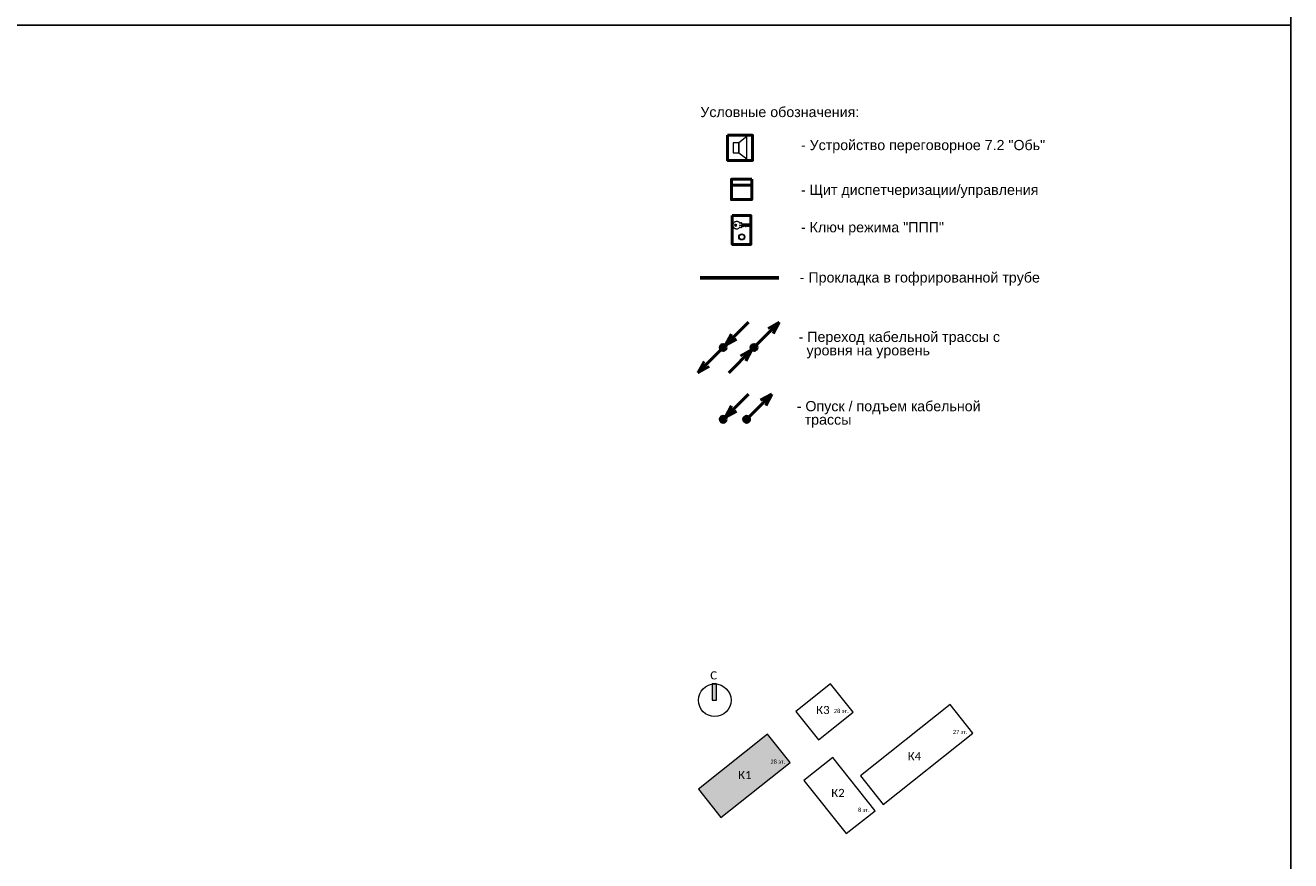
# Model space of a CAD drawing. Header units: millimetres. Extents: x -277772 to 277599, y -59564 to 282085.
# Tile 31 of 190: x -224133 to -193078, y 75968 to 96468. Entities that reach past the tile are written whole.
import ezdxf
from ezdxf.enums import TextEntityAlignment as Align

# ---------------------------------------------------------------- set-up
doc = ezdxf.new("R2010")
doc.units = ezdxf.units.MM
doc.set_wipeout_variables(frame=1)
doc.layers.add('EI_HATCH_GALV', color=7, linetype='Continuous')
doc.layers.add('UNPLOTTED', color=2, linetype='Continuous', plot=False)
for name, color, linetype, lineweight in [('КИП_выноска', 6, 'Continuous', 25), ('КИП_прибор', 140, 'Continuous', 50), ('КИП_трасса', 3, 'Continuous', 60), ('Типовые аннотации', 7, 'Continuous', 18)]:
    doc.layers.add(name, color=color, linetype=linetype, lineweight=lineweight)
doc.styles.add('Calibri Light', font='calibril.ttf', dxfattribs={"height": 2})
doc.styles.add('Calibri Light_1', font='calibril.ttf', dxfattribs={"height": 1})
doc.styles.add('CP.Text', font='arial.ttf')
doc.linetypes.add('в трубе открыто', pattern='A,10,[133,ltypeshp.shx,S=0.75,R=0,X=-5,Y=2.5],-2.5,[130,ltypeshp.shx,S=2.5,R=-45,X=0,Y=0],-2.5', length=15)

# ---------------------------------------------------------------- blocks, each defined once
blk = doc.blocks.new('*U4')
at = {"color": 0}
blk.add_lwpolyline([(0, 410), (0, 0), (-569, 0), (-569, 410)], close=True, dxfattribs=at)
blk = doc.blocks.new('Bag_K01')
at = {"layer": 'EI_HATCH_GALV', "ltscale": 100}
h = blk.add_hatch(dxfattribs=at)
h.set_pattern_fill('ANGLE', color=256)
h.set_pattern_definition([(0, (219205.2806, 21694.9894), (0, 6.985), [5.08, -1.905]), (90, (219205.2806, 21694.9894), (-6.985, 4e-16), [5.08, -1.905])])
h.paths.add_polyline_path([(-554, 696), (0, 0), (1694, 1349), (1139, 2045)])
h.paths.add_polyline_path([(1501, 1253), (1589, 1253), (1589, 1495), (1501, 1495)], flags=24)
h.paths.add_polyline_path([(1375, 1253), (1556, 1253), (1556, 1495), (1375, 1495)], flags=24)
h.paths.add_polyline_path([(1179, 1253), (1389, 1253), (1389, 1495), (1179, 1495)], flags=24)
h.paths.add_polyline_path([(512, 809), (772, 809), (772, 1294), (512, 1294)], flags=24)
h.paths.add_polyline_path([(340, 809), (608, 809), (608, 1294), (340, 1294)], flags=24)
at = {"layer": 'Типовые аннотации', "lineweight": 9}
blk.add_hatch(color=256, dxfattribs=at).paths.add_polyline_path([(-114, 2878), (-214, 2878), (-214, 3278), (-114, 3278)])
at = {"layer": 'Типовые аннотации'}
for p, q in [((-114, 3278), (-214, 3278)), ((-214, 3278), (-214, 2878)), ((-114, 2878), (-114, 3278)), ((-214, 2878), (-114, 2878)), ((1139, 2045), (-554, 696)), ((1694, 1349), (1139, 2045)), ((0, 0), (1694, 1349)), ((-554, 696), (0, 0))]:
    blk.add_line(p, q, dxfattribs=at)
at = {"layer": 'Типовые аннотации', "lineweight": 9}
for p, q in [((2688, 3278), (1840, 2602)), ((3243, 2582), (2688, 3278)), ((1840, 2602), (2394, 1906)), ((2394, 1906), (3243, 2582)), ((5623, 2771), (3425, 1020)), ((6178, 2074), (5623, 2771)), ((1139, 2045), (-554, 696)), ((1694, 1349), (1139, 2045)), ((3979, 324), (6178, 2074)), ((0, 0), (1694, 1349)), ((2742, 1477), (2034, 913)), ((3784, 168), (2742, 1477)), ((3425, 1020), (3979, 324)), ((-554, 696), (0, 0)), ((2034, 913), (3076, -395)), ((3076, -395), (3784, 168))]:
    blk.add_line(p, q, dxfattribs=at)
at = {"layer": 'Типовые аннотации'}
blk.add_circle((-154, 2878), 400, dxfattribs=at)
at = {"layer": 'Типовые аннотации', "lineweight": 9, "attachment_point": 1}
for s, insert, char_height, width, style in [('\\fCalibri Light|b0|i0|c204|p34|;C', (-263, 3589), 200, 208.44, 'Calibri Light'), ('\\fCalibri Light|b0|i0|c204|p34|;К', (2335, 2739), 200, 208.44, 'Calibri Light'), ('\\fCalibri Light|b0|i0|c204|p34|;3', (2507, 2739), 200, 192.41, 'Calibri Light'), ('28 ', (2770, 2665), 100, 232.49, 'Calibri Light_1'), ('эт', (2962, 2665), 100, 160.34, 'Calibri Light_1'), ('\\fCalibri Light|b0|i0|c204|p34|;.', (3094, 2665), 100, 48.1, 'Calibri Light_1'), ('27 ', (5689, 2152), 100, 232.49, 'Calibri Light_1'), ('эт', (5880, 2152), 100, 160.34, 'Calibri Light_1'), ('\\fCalibri Light|b0|i0|c204|p34|;.', (6013, 2152), 100, 48.1, 'Calibri Light_1'), ('\\fCalibri Light|b0|i0|c204|p34|;К', (4582, 1605), 200, 208.44, 'Calibri Light'), ('\\fCalibri Light|b0|i0|c204|p34|;4', (4754, 1605), 200, 192.41, 'Calibri Light'), ('28 ', (1214, 1420), 100, 232.49, 'Calibri Light_1'), ('28 ', (1214, 1420), 100, 232.49, 'Calibri Light_1'), ('эт', (1406, 1420), 100, 160.34, 'Calibri Light_1'), ('эт', (1406, 1420), 100, 160.34, 'Calibri Light_1'), ('\\fCalibri Light|b0|i0|c204|p34|;.', (1538, 1420), 100, 48.1, 'Calibri Light_1'), ('\\fCalibri Light|b0|i0|c204|p34|;.', (1538, 1420), 100, 48.1, 'Calibri Light_1'), ('\\fCalibri Light|b0|i0|c204|p34|;К', (419, 1144), 200, 208.44, 'Calibri Light'), ('\\fCalibri Light|b0|i0|c204|p34|;К', (419, 1144), 200, 208.44, 'Calibri Light'), ('\\fCalibri Light|b0|i0|c204|p34|;1', (591, 1144), 200, 192.41, 'Calibri Light'), ('\\fCalibri Light|b0|i0|c204|p34|;1', (591, 1144), 200, 192.41, 'Calibri Light'), ('\\fCalibri Light|b0|i0|c204|p34|;К', (2706, 703), 200, 208.44, 'Calibri Light'), ('\\fCalibri Light|b0|i0|c204|p34|;2', (2878, 703), 200, 192.41, 'Calibri Light'), ('8 ', (3364, 238), 100, 136.29, 'Calibri Light_1'), ('эт', (3476, 238), 100, 160.34, 'Calibri Light_1'), ('\\fCalibri Light|b0|i0|c204|p34|;.', (3608, 238), 100, 48.1, 'Calibri Light_1')]:
    blk.add_mtext(s, dxfattribs=dict(at, insert=insert, char_height=char_height, width=width, style=style))
blk = doc.blocks.new('A$C449d8904')
blk.add_lwpolyline([(0, 309), (0, 0), (307, 0), (307, 309)], close=True)
at = {"lineweight": 18}
for points in [[(70, 216), (70, 91), (140, 91), (140, 216)], [(237, 17), (237, 292), (140, 216), (140, 91)]]:
    blk.add_lwpolyline(points, close=True, dxfattribs=at)
blk = doc.blocks.new('*U13')
at = {"lineweight": 50}
h = blk.add_hatch(color=256, dxfattribs=at)
h.dxf.hatch_style = 1
edge = h.paths.add_edge_path()
edge.add_arc((0, 0), 0.75, 45, 405)
for q in [(6.19, 6.19), (2.02, 3.29), (3.29, 2.02)]:
    blk.add_line((0.53, 0.53), q, dxfattribs=at)
blk.add_circle((0, 0), 0.75, dxfattribs=at)
blk = doc.blocks.new('*U35')
at = {"lineweight": 50}
h = blk.add_hatch(color=256, dxfattribs=at)
h.dxf.hatch_style = 1
edge = h.paths.add_edge_path()
edge.add_arc((0, 0), 0.75, 45, 405)
for p, q in [((0.53, 0.53), (6.19, 6.19)), ((6.19, 6.19), (3.43, 4.7)), ((6.19, 6.19), (4.7, 3.43))]:
    blk.add_line(p, q, dxfattribs=at)
blk.add_circle((0, 0), 0.75, dxfattribs=at)
blk = doc.blocks.new('*U36')
at = {"lineweight": 50}
h = blk.add_hatch(color=256, dxfattribs=at)
h.dxf.hatch_style = 1
edge = h.paths.add_edge_path()
edge.add_arc((0, 0), 0.75, -135, 225)
for p, q in [((-0.53, -0.53), (-6.19, -6.19)), ((-6.19, -6.19), (-4.7, -3.43)), ((-6.19, -6.19), (-3.43, -4.7))]:
    blk.add_line(p, q, dxfattribs=at)
blk.add_circle((0, 0), 0.75, dxfattribs=at)
blk = doc.blocks.new('*U37')
at = {"lineweight": 50}
h = blk.add_hatch(color=256, dxfattribs=at)
h.dxf.hatch_style = 1
edge = h.paths.add_edge_path()
edge.add_arc((0, 0), 0.75, -135, 225)
for q in [(-6.19, -6.19), (-3.29, -2.02), (-2.02, -3.29)]:
    blk.add_line((-0.53, -0.53), q, dxfattribs=at)
blk.add_circle((0, 0), 0.75, dxfattribs=at)
blk = doc.blocks.new('Шкаф')
at = {"linetype": 'Continuous'}
blk.add_wipeout([(-2.5, -2.5), (-2.5, 2.5), (2.5, 2.5), (2.5, -2.5)], dxfattribs=at)
at = {"color": 0, "linetype": 'Continuous'}
for points in [[(-2.5, -2.5), (2.5, -2.5), (2.5, 2.5), (-2.5, 2.5)], [(-2.5, -2.5), (2.5, -2.5), (2.5, -1), (-2.5, -1)]]:
    blk.add_lwpolyline(points, close=True, dxfattribs=at)
blk = doc.blocks.new('A$C5ef3676d')
blk.add_lwpolyline([(0, 470), (307, 470), (307, 0), (0, 0)], close=True)
at = {"lineweight": 18}
for points in [[(284, 309), (135, 309), (119, 315), (292, 315)], [(125, 345), (140, 356), (146, 356), (150, 353), (150, 339), (275, 339), (296, 324), (296, 320), (269, 294), (254, 294), (243, 305), (226, 288), (224, 288)], [(220, 288), (216, 288), (199, 303), (182, 286), (169, 298), (150, 298), (150, 275), (146, 273), (125, 284)]]:
    blk.add_lwpolyline(points, dxfattribs=at)
at = {"lineweight": 25}
blk.add_lwpolyline([(220, 288), (222, 292), (224, 288)], dxfattribs=at)
blk.add_circle((56, 314), 13.8, dxfattribs=at)
at = {"lineweight": 18}
for radius in [49.7, 41.3]:
    blk.add_circle((156, 122), radius, dxfattribs=at)
for points, knots in [([(15, 314), (15, 323), (16, 332), (23, 349), (28, 356), (37, 366), (41, 369), (50, 374), (54, 376), (59, 377)], [0, 0, 0, 0, 0.547336, 0.547336, 1.063434, 1.063434, 1.361474, 1.361474, 1.660846, 1.660846, 1.660846, 1.660846]), ([(59, 252), (53, 253), (46, 256), (35, 265), (30, 271), (22, 282), (19, 288), (16, 301), (15, 307), (15, 314)], [0, 0, 0, 0, 0.417934, 0.417934, 0.875269, 0.875269, 1.256039, 1.256039, 1.653364, 1.653364, 1.653364, 1.653364]), ([(59, 377), (66, 379), (72, 379), (86, 378), (93, 376), (104, 369), (109, 365), (118, 356), (122, 350), (125, 344)], [0, 0, 0, 0, 0.41198, 0.41198, 0.823657, 0.823657, 1.201793, 1.201793, 1.602028, 1.602028, 1.602028, 1.602028]), ([(125, 285), (121, 277), (116, 270), (104, 259), (98, 255), (86, 251), (81, 250), (70, 250), (65, 250), (59, 252)], [0, 0, 0, 0, 0.510094, 0.510094, 0.964236, 0.964236, 1.282131, 1.282131, 1.607848, 1.607848, 1.607848, 1.607848])]:
    blk.add_open_spline(points, degree=3, knots=knots, dxfattribs=at)

msp = doc.modelspace()

# ---------------------------------------------------------------- linework, layer by layer
at = {"layer": 'UNPLOTTED', "color": 1, "ltscale": 100}
msp.add_xline((-193078, -23502), (0, 1), dxfattribs=at)
at = {"layer": 'КИП_трасса', "linetype": 'в трубе открыто', "ltscale": 100}
msp.add_line((-207567, 90270), (-205641, 90270), dxfattribs=at)

# ---------------------------------------------------------------- block references
at = {"layer": 'UNPLOTTED', "xscale": 100, "yscale": 100, "zscale": 100}
msp.add_blockref('*U4', (-193078, 55468), dxfattribs=at)
at = {"layer": 'КИП_выноска', "xscale": 100, "yscale": 100, "zscale": 100}
for name, p in [('*U13', (-207006, 88562)), ('*U35', (-206249, 88562)), ('*U36', (-207006, 88562)), ('*U37', (-206249, 88562)), ('*U13', (-207006, 86799)), ('*U35', (-206431, 86799))]:
    msp.add_blockref(name, p, dxfattribs=at)
at = {"layer": 'КИП_прибор'}
for name, p, xscale, yscale, zscale in [('A$C449d8904', (-206898, 93154), 2, 2, 2), ('A$C5ef3676d', (-206785, 91092), 1.5, 1.5, 1.5)]:
    msp.add_blockref(name, p, dxfattribs=dict(at, xscale=xscale, yscale=yscale, zscale=zscale))
at = {"layer": 'КИП_трасса', "linetype": 'в трубе открыто'}
msp.add_blockref('Bag_K01', (-207060, 77027), dxfattribs=at)

# ---------------------------------------------------------------- texts
at = {"style": 'CP.Text'}
msp.add_text('Условные обозначения:', height=250, dxfattribs=at).set_placement((-207566, 94341), align=Align.MIDDLE_LEFT)
at = {"char_height": 250, "width": 7645.45, "attachment_point": 4, "line_spacing_factor": 0.9, "style": 'CP.Text'}
for s, insert in [('- Устройство переговорное 7.2 "Обь"', (-205098, 93492)), ('- Щит диспетчеризации/управления', (-205098, 92394)), ('- Ключ режима "ППП"', (-205098, 91475)), ('- Прокладка в гофрированной трубе', (-205128, 90244))]:
    msp.add_mtext(s, dxfattribs=dict(at, insert=insert))
at = {"linetype": 'Continuous', "char_height": 250, "width": 5658.48, "attachment_point": 4, "line_spacing_factor": 0.792, "style": 'CP.Text'}
for s, insert in [('- Переход кабельной трассы с   \\P  уровня на уровень', (-205155, 88621)), ('- Опуск / подъем кабельной\\P  трассы ', (-205201, 86920))]:
    msp.add_mtext(s, dxfattribs=dict(at, insert=insert))

# ---------------------------------------------------------------- next in the draw order: block references
at = {"layer": 'КИП_прибор', "linetype": 'ByBlock', "xscale": 100, "yscale": 100, "zscale": 100, "rotation": 180}
msp.add_blockref('Шкаф', (-206555, 92442), dxfattribs=at)

doc.saveas('drawing.dxf')
